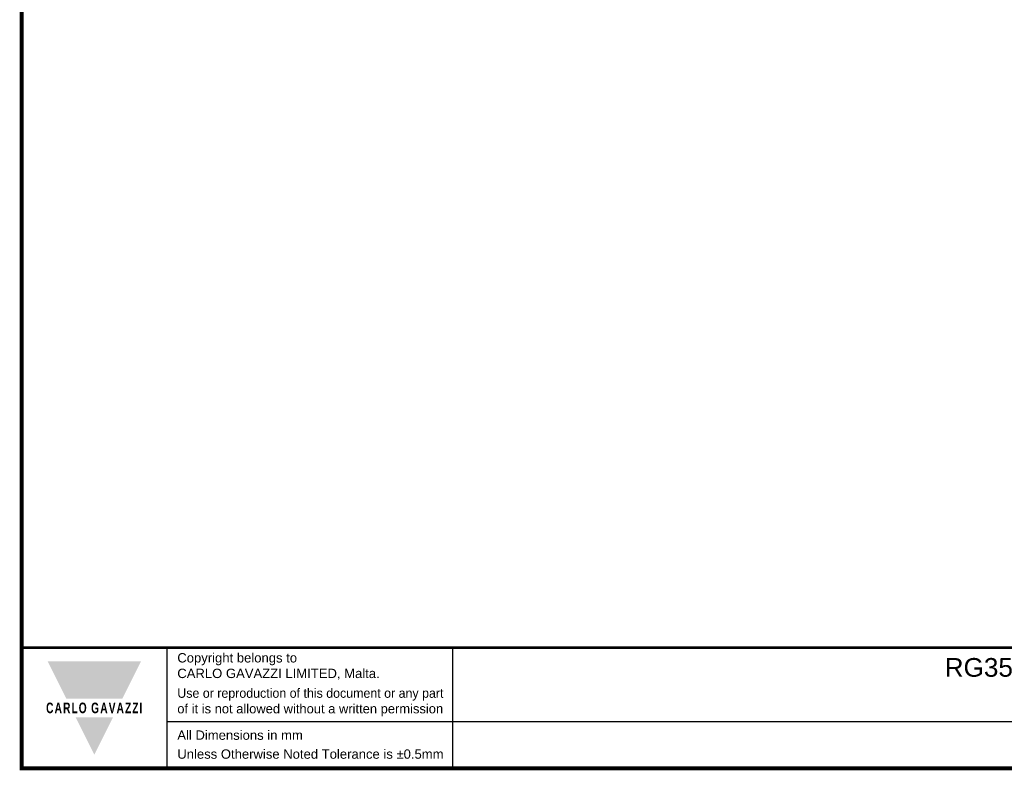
# Model space of a CAD drawing. Header units: millimetres. Extents: x -556 to 0, y 0 to 403.
# Tile 1 of 30: x -556 to -367, y 0 to 144. Entities that reach past the tile are written whole.
import ezdxf

# ---------------------------------------------------------------- set-up
doc = ezdxf.new("R2010")
doc.units = ezdxf.units.MM
doc.header["$LTSCALE"] = 2
doc.styles.add('Arail wf1', font='ARIAL.TTF')
doc.styles.add('ARIAL', font='ARIAL.TTF', dxfattribs={"width": 0.75})
doc.styles.add('ARIAL_BLACK', font='ARIBLK.TTF', dxfattribs={"width": 0.65, "height": 1.5})

# ---------------------------------------------------------------- blocks, each defined once
blk = doc.blocks.new('CGI1005-00')
for p, q in [((-528, 0), (-528, 23.25)), ((-473, 0), (-473, 23.25)), ((-528, 9), (-38, 9))]:
    blk.add_line(p, q)
at = {"const_width": 0.76}
blk.add_lwpolyline([(0, 0), (0, 403), (-556, 403), (-556, 0)], close=True, dxfattribs=at)
at = {"const_width": 0.5}
blk.add_lwpolyline([(-556, 23.25), (0, 23.25)], dxfattribs=at)
at = {"color": 242}
for points in [[(-551, 20.625), (-533, 20.625), (-547.4, 13.425), (-536.6, 13.425)], [(-545.6, 9.825), (-538.4, 9.825), (-542, 2.625)]]:
    blk.add_solid(points, dxfattribs=at)
at = {"style": 'Arail wf1'}
for s, p in [('All Dimensions in mm', (-526.02881161, 5.49757098)), ('Unless Otherwise Noted Tolerance is %%P0.5mm', (-526.02881161, 1.85))]:
    blk.add_text(s, height=1.8, dxfattribs=at).set_placement(p)
for s, insert, char_height, width, attachment_point, style in [('Copyright belongs to \\PCARLO GAVAZZI LIMITED, Malta.', (-526.02881161, 22.18825645), 1.8, 45, 1, 'Arail wf1'), ('{\\W1;RG35 E-Type PM - LT Terminals 25mm² Box Clamp, Monitoring Module CS 22.5mm - Terminals - Box Clamps,\\PHeatsink 70x83x90mm w 40mm FAN, Metal DIN Rail Adapter}', (-254.18457445, 21.24), 3.6, 372.9317780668, 2, 'ARIAL'), ('{\\W0.95;Use or reproduction of this document or any part \\P\\W0.99;of it is not allowed without a written permission}', (-526.02881161, 15.38899148), 1.8, 62.9881434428, 1, 'Arail wf1'), ('{\\fSwis721 Hv BT|b1|i0|c0|p34;\\W0.69;\\T1.15;CARLO GAVAZZI}', (-542, 11.625), 2.0400000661, 49.5435665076, 5, 'ARIAL_BLACK')]:
    blk.add_mtext(s, dxfattribs=dict(insert=insert, char_height=char_height, width=width, attachment_point=attachment_point, style=style))

msp = doc.modelspace()

# ---------------------------------------------------------------- block references
msp.add_blockref('CGI1005-00', (0, 0))

doc.saveas('drawing.dxf')
